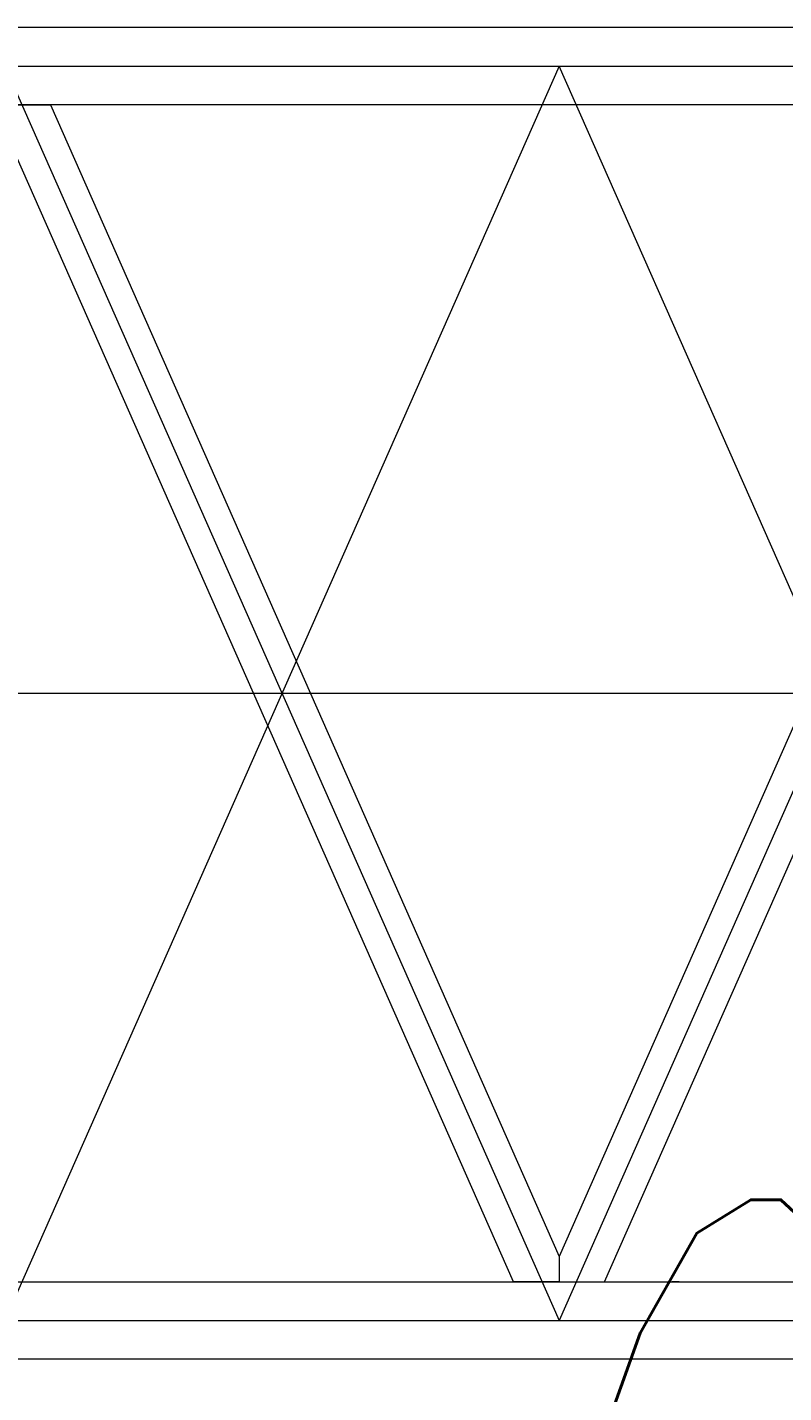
# Model space of a CAD drawing. Extents: x 8365 to 131642, y 1960 to 79602.
# Tile 104 of 121: x 87459 to 88755, y 60419 to 62760. Entities that reach past the tile are written whole.
import ezdxf
from ezdxf.enums import TextEntityAlignment as Align

# ---------------------------------------------------------------- set-up
doc = ezdxf.new("R2010")
doc.units = 0
doc.header["$LTSCALE"] = 100
doc.header["$MEASUREMENT"] = 0
doc.linetypes.add('CENTER', pattern=[50.5, 30, -9, 2.5, -9])
doc.layers.add('1', color=7, linetype='Continuous')
doc.layers.add('11', color=7, linetype='Continuous')
doc.styles.get("Standard").update_dxf_attribs({"font": 'txt', "bigfont": 'bigfont'})
doc.dimstyles.get("Standard").update_dxf_attribs({"dimtxt": 0.18, "dimasz": 0.18, "dimexe": 0.18, "dimexo": 0.0625, "dimgap": 0.09, "dimtad": 0, "dimtih": 1, "dimtoh": 1, "dimdec": 4, "dimzin": 0, "dimdsep": 46, "dimtxsty": 'Standard', "dimcen": 0.09, "dimadec": 0, "dimazin": 0, "dimtfac": 1, "dimtdec": 4, "dimtofl": 0, "dimtmove": 0, "dimatfit": 0, "dimfxl": 1, "dimtolj": 1, "dimtzin": 0, "dimarcsym": 0})

# ---------------------------------------------------------------- blocks, each defined once
blk = doc.blocks.new('*D136')
at = {"layer": '1', "color": 7, "linetype": 'Continuous', "lineweight": 9}
for p, q in [((92320.4, 58390), (92320.4, 61893.1)), ((86320.4, 59190), (92320.4, 59190))]:
    blk.add_line(p, q, dxfattribs=at)
at = {"layer": '1', "color": 7, "linetype": 'Continuous', "lineweight": 9, "oblique": 15, "width": 0.5}
blk.add_text('6000', height=1200, dxfattribs=at).set_placement((88120.4, 59190), align=Align.BOTTOM_LEFT)
blk = doc.blocks.new('*G142')
at = {"layer": '11', "color": 7, "linetype": 'Continuous', "lineweight": 9}
for p, q in [((86427.9, 62759.6), (92212.9, 62759.6)), ((92212.9, 62626.6), (86427.9, 62626.6)), ((87420.4, 62626.6), (87498.4, 62626.6)), ((87498.4, 62626.6), (88370.4, 60653.1)), ((89242.5, 62626.6), (88370.4, 60653.1)), ((88292.5, 60609.6), (87420.4, 62583.1)), ((88448.4, 60609.6), (89320.4, 62583.1)), ((88370.4, 60653.1), (88370.4, 60609.6)), ((88370.4, 60653.1), (88370.4, 60609.6)), ((86427.9, 60609.6), (92212.9, 60609.6)), ((88370.4, 60609.6), (88292.5, 60609.6)), ((88370.4, 60609.6), (88448.4, 60609.6)), ((88576.4, 60609.6), (88564.4, 60609.6)), ((92212.9, 60476.6), (86427.9, 60476.6))]:
    blk.add_line(p, q, dxfattribs=at)
at = {"layer": '11', "color": 7, "linetype": 'CENTER', "lineweight": 9}
for p, q in [((86320.4, 62693.1), (92320.4, 62693.1)), ((87420.4, 62693.1), (88370.4, 60543.1)), ((87420.4, 62693.1), (88370.4, 60543.1)), ((88370.4, 62693.1), (87420.4, 60543.1)), ((89320.4, 62693.1), (88370.4, 60543.1)), ((89320.4, 60543.1), (88370.4, 62693.1)), ((86320.4, 61618.1), (92320.4, 61618.1)), ((86320.4, 61618.1), (92320.4, 61618.1)), ((86320.4, 60543.1), (92320.4, 60543.1))]:
    blk.add_line(p, q, dxfattribs=at)

msp = doc.modelspace()

# ---------------------------------------------------------------- block references
at = {"color": 7, "linetype": 'Continuous', "lineweight": 9}
msp.add_blockref('*G142', (0, 0), dxfattribs=at)

# ---------------------------------------------------------------- dimensions: what is measured, and where the dimension line sits
at = {"layer": '1', "color": 7, "linetype": 'Continuous', "lineweight": 9}
dim = msp.add_linear_dim(base=(86320.42911, 59190), p1=(86320.42911, 59190), p2=(92320.42911, 61893.09796), text='6000', dimstyle='Standard', dxfattribs=at)
dim.commit()
dim.dimension.update_dxf_attribs({"geometry": '*D136', "text_midpoint": (89320.42911, 59190)})

doc.saveas('drawing.dxf')
